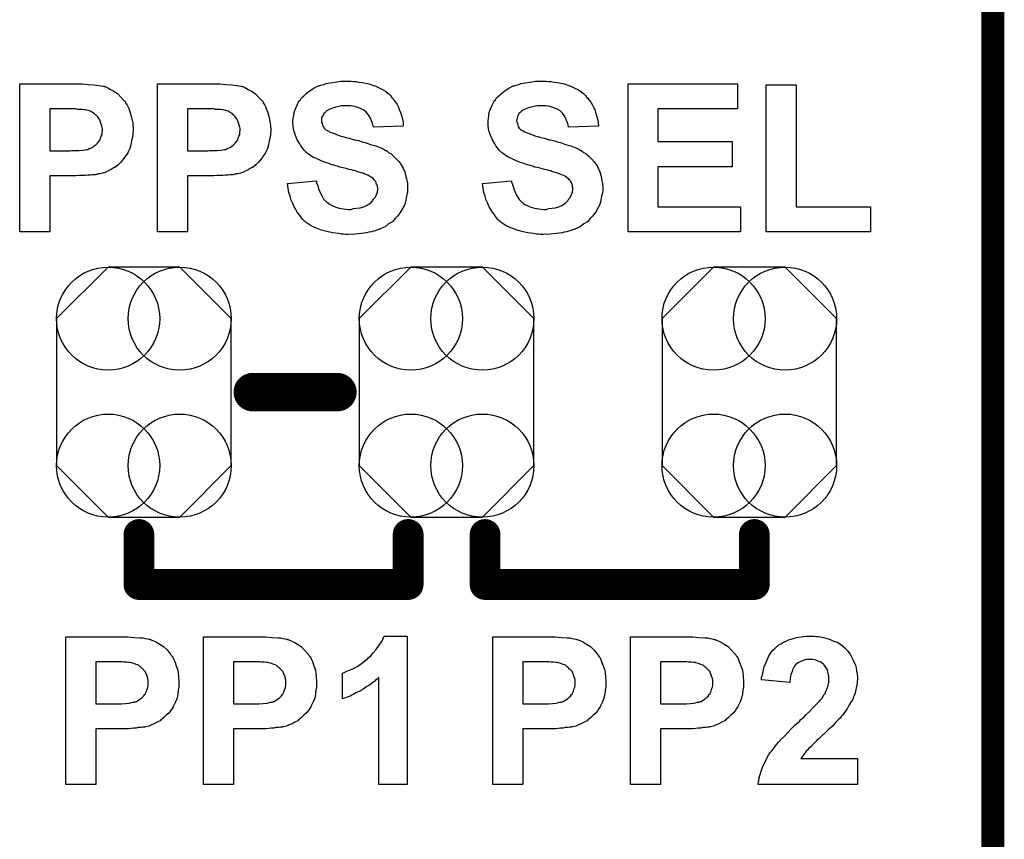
# Model space of a CAD drawing. Extents: x -0.07 to 0.95, y -0.15 to 2.1.
# Tile 11 of 14: x 0.7 to 0.95, y 0.77 to 0.99. Entities that reach past the tile are written whole.
import ezdxf

# ---------------------------------------------------------------- set-up
doc = ezdxf.new("R2010")
doc.units = 0
doc.layers.get('0').update_dxf_attribs({"linetype": 'CONTINUOUS'})
for name, color, linetype in [('gko', 6, 'CONTINUOUS'), ('gto', 2, 'CONTINUOUS'), ('gts', 1, 'CONTINUOUS')]:
    doc.layers.add(name, color=color, linetype=linetype)

# ---------------------------------------------------------------- blocks, each defined once
blk = doc.blocks.new('D74')
at = {"const_width": 0.005}
blk.add_lwpolyline([(-0.0025, 0, 1), (0.0025, 0, 1)], format="xyb", close=True, dxfattribs=at)
blk = doc.blocks.new('D75')
at = {"const_width": 0.004}
blk.add_lwpolyline([(-0.002, 0, 1), (0.002, 0, 1)], format="xyb", close=True, dxfattribs=at)
blk = doc.blocks.new('D106')
blk.add_lwpolyline([(-0.0227, 0.0191), (-0.0227, -0.0191), (-0.0093, -0.0325), (0.0093, -0.0325), (0.0227, -0.0191), (0.0227, 0.0191), (0.0093, 0.0325), (-0.0093, 0.0325)], close=True)
for centre in [(-0.0093, 0.0191), (0.0093, 0.0191), (-0.0093, -0.0191), (0.0093, -0.0191)]:
    blk.add_circle(centre, 0.0134)

msp = doc.modelspace()

# ---------------------------------------------------------------- linework, layer by layer
at = {"layer": 'gko', "color": 6, "const_width": 0.006}
msp.add_lwpolyline([(0.95, -0.05), (0.95, 2.01)], dxfattribs=at)
at = {"layer": 'gto', "color": 2}
for points in [[(0.7832, 0.9708), (0.7838, 0.9707), (0.7845, 0.9707), (0.7852, 0.9706), (0.7861, 0.9705), (0.7878, 0.9701), (0.7887, 0.9698), (0.7896, 0.9695), (0.7905, 0.9691), (0.7913, 0.9687), (0.7921, 0.9682), (0.7928, 0.9676), (0.7929, 0.9676), (0.793, 0.9675), (0.7932, 0.9673), (0.7934, 0.9671), (0.7937, 0.9667), (0.794, 0.9664), (0.7943, 0.9659), (0.7947, 0.9654), (0.7951, 0.9648), (0.7954, 0.9642), (0.7957, 0.9635), (0.796, 0.9627), (0.7963, 0.9619), (0.7965, 0.961), (0.7967, 0.9601), (0.7967, 0.9591), (0.789, 0.9589), (0.789, 0.9589), (0.789, 0.959), (0.7888, 0.9594), (0.7887, 0.9599), (0.7885, 0.9605), (0.7882, 0.9612), (0.7878, 0.9619), (0.7873, 0.9625), (0.7868, 0.9631), (0.7867, 0.9631), (0.7865, 0.9633), (0.7861, 0.9635), (0.7856, 0.9637), (0.7849, 0.964), (0.7841, 0.9642), (0.7831, 0.9644), (0.7819, 0.9644), (0.7814, 0.9644), (0.7807, 0.9644), (0.78, 0.9642), (0.7792, 0.9641), (0.7783, 0.9638), (0.7775, 0.9635), (0.7767, 0.963), (0.7766, 0.9629), (0.7765, 0.9628), (0.7763, 0.9626), (0.7761, 0.9624), (0.7759, 0.962), (0.7756, 0.9616), (0.7755, 0.9611), (0.7755, 0.9606), (0.7755, 0.9605), (0.7755, 0.9604), (0.7755, 0.9601), (0.7756, 0.9598), (0.7757, 0.9594), (0.7759, 0.959), (0.7762, 0.9586), (0.7766, 0.9582), (0.7766, 0.9582), (0.7769, 0.958), (0.7771, 0.9579), (0.7774, 0.9578), (0.7776, 0.9576), (0.778, 0.9575), (0.7785, 0.9573), (0.779, 0.9571), (0.7796, 0.9569), (0.7802, 0.9566), (0.781, 0.9564), (0.7818, 0.9562), (0.7827, 0.956), (0.7837, 0.9557), (0.7837, 0.9557), (0.784, 0.9556), (0.7842, 0.9556), (0.7846, 0.9555), (0.7851, 0.9554), (0.7856, 0.9552), (0.7862, 0.955), (0.7868, 0.9549), (0.7882, 0.9544), (0.7896, 0.954), (0.7909, 0.9535), (0.7915, 0.9532), (0.792, 0.9529), (0.7921, 0.9529), (0.7921, 0.9529), (0.7925, 0.9526), (0.7929, 0.9523), (0.7936, 0.9519), (0.7942, 0.9513), (0.7949, 0.9506), (0.7957, 0.9499), (0.7963, 0.949), (0.7963, 0.9489), (0.7965, 0.9485), (0.7968, 0.948), (0.7971, 0.9473), (0.7973, 0.9464), (0.7976, 0.9454), (0.7978, 0.9442), (0.7978, 0.9429), (0.7978, 0.9428), (0.7978, 0.9427), (0.7978, 0.9425), (0.7978, 0.9423), (0.7978, 0.942), (0.7977, 0.9417), (0.7976, 0.9409), (0.7974, 0.9399), (0.7971, 0.9388), (0.7966, 0.9378), (0.7959, 0.9367), (0.7959, 0.9366), (0.7958, 0.9366), (0.7956, 0.9362), (0.7952, 0.9357), (0.7946, 0.9351), (0.7939, 0.9343), (0.7929, 0.9337), (0.792, 0.933), (0.7907, 0.9324), (0.7907, 0.9324), (0.7906, 0.9323), (0.7904, 0.9323), (0.7901, 0.9322), (0.7898, 0.9321), (0.7894, 0.9319), (0.789, 0.9318), (0.7885, 0.9317), (0.7878, 0.9316), (0.7872, 0.9314), (0.7858, 0.9312), (0.7842, 0.9311), (0.7824, 0.931), (0.7817, 0.931), (0.7812, 0.9311), (0.7806, 0.9311), (0.7799, 0.9312), (0.7791, 0.9313), (0.7783, 0.9314), (0.7765, 0.9318), (0.7755, 0.9321), (0.7746, 0.9324), (0.7737, 0.9328), (0.7728, 0.9332), (0.772, 0.9337), (0.7712, 0.9343), (0.7711, 0.9344), (0.771, 0.9345), (0.7708, 0.9347), (0.7706, 0.9349), (0.7703, 0.9353), (0.7699, 0.9358), (0.7695, 0.9363), (0.7691, 0.9368), (0.7688, 0.9375), (0.7684, 0.9382), (0.768, 0.939), (0.7676, 0.9399), (0.7673, 0.9409), (0.767, 0.9419), (0.7668, 0.943), (0.7666, 0.9442), (0.7741, 0.9449), (0.7741, 0.9449), (0.7742, 0.9448), (0.7742, 0.9445), (0.7742, 0.9443), (0.7745, 0.9437), (0.7747, 0.9428), (0.7751, 0.9419), (0.7756, 0.9409), (0.7761, 0.9401), (0.7769, 0.9393), (0.777, 0.9393), (0.7772, 0.939), (0.7777, 0.9388), (0.7784, 0.9384), (0.7792, 0.9381), (0.7801, 0.9378), (0.7812, 0.9376), (0.7825, 0.9375), (0.7831, 0.9375), (0.7838, 0.9377), (0.7846, 0.9378), (0.7855, 0.9379), (0.7865, 0.9382), (0.7873, 0.9386), (0.7881, 0.9391), (0.7882, 0.9392), (0.7885, 0.9394), (0.7887, 0.9397), (0.7891, 0.9402), (0.7895, 0.9407), (0.7898, 0.9414), (0.79, 0.942), (0.7901, 0.9428), (0.7901, 0.9429), (0.7901, 0.943), (0.79, 0.9433), (0.79, 0.9437), (0.7898, 0.944), (0.7897, 0.9444), (0.7895, 0.9448), (0.7892, 0.9452), (0.7892, 0.9452), (0.7891, 0.9453), (0.7889, 0.9455), (0.7886, 0.9457), (0.7882, 0.946), (0.7877, 0.9463), (0.7872, 0.9465), (0.7865, 0.9468), (0.7864, 0.9468), (0.7862, 0.9469), (0.7858, 0.947), (0.7855, 0.9471), (0.7852, 0.9472), (0.7848, 0.9473), (0.7843, 0.9475), (0.7838, 0.9476), (0.7833, 0.9478), (0.7826, 0.9479), (0.7819, 0.9481), (0.7811, 0.9483), (0.7802, 0.9485), (0.7802, 0.9485), (0.78, 0.9486), (0.7796, 0.9487), (0.7792, 0.9488), (0.7787, 0.949), (0.7781, 0.9491), (0.7775, 0.9494), (0.7768, 0.9496), (0.7754, 0.9501), (0.774, 0.9508), (0.7732, 0.9511), (0.7726, 0.9515), (0.772, 0.9519), (0.7715, 0.9523), (0.7715, 0.9524), (0.7714, 0.9525), (0.7712, 0.9526), (0.771, 0.9529), (0.7707, 0.9532), (0.7704, 0.9536), (0.7701, 0.954), (0.7698, 0.9545), (0.7691, 0.9556), (0.7686, 0.957), (0.7684, 0.9577), (0.7682, 0.9584), (0.7681, 0.9592), (0.768, 0.9601), (0.768, 0.9601), (0.768, 0.9602), (0.768, 0.9604), (0.768, 0.9606), (0.7681, 0.9611), (0.7683, 0.9619), (0.7684, 0.9627), (0.7687, 0.9636), (0.7691, 0.9646), (0.7696, 0.9656), (0.7696, 0.9656), (0.7697, 0.9657), (0.77, 0.966), (0.7703, 0.9665), (0.7709, 0.967), (0.7715, 0.9676), (0.7724, 0.9683), (0.7733, 0.9689), (0.7744, 0.9695), (0.7745, 0.9695), (0.7746, 0.9695), (0.7747, 0.9696), (0.775, 0.9697), (0.7753, 0.9698), (0.7756, 0.9699), (0.7761, 0.97), (0.7766, 0.9702), (0.7777, 0.9704), (0.779, 0.9706), (0.7804, 0.9708), (0.782, 0.9708), (0.7827, 0.9708), (0.7832, 0.9708)], [(0.8339, 0.9708), (0.8345, 0.9707), (0.8352, 0.9707), (0.836, 0.9706), (0.8368, 0.9705), (0.8386, 0.9701), (0.8395, 0.9698), (0.8403, 0.9695), (0.8412, 0.9691), (0.8421, 0.9687), (0.8428, 0.9682), (0.8436, 0.9676), (0.8436, 0.9676), (0.8437, 0.9675), (0.8439, 0.9673), (0.8441, 0.9671), (0.8444, 0.9667), (0.8447, 0.9664), (0.8451, 0.9659), (0.8455, 0.9654), (0.8458, 0.9648), (0.8461, 0.9642), (0.8465, 0.9635), (0.8467, 0.9627), (0.847, 0.9619), (0.8472, 0.961), (0.8474, 0.9601), (0.8475, 0.9591), (0.8397, 0.9589), (0.8397, 0.9589), (0.8397, 0.959), (0.8396, 0.9594), (0.8395, 0.9599), (0.8392, 0.9605), (0.839, 0.9612), (0.8386, 0.9619), (0.8381, 0.9625), (0.8375, 0.9631), (0.8375, 0.9631), (0.8372, 0.9633), (0.8369, 0.9635), (0.8363, 0.9637), (0.8356, 0.964), (0.8348, 0.9642), (0.8338, 0.9644), (0.8326, 0.9644), (0.8321, 0.9644), (0.8315, 0.9644), (0.8307, 0.9642), (0.8299, 0.9641), (0.829, 0.9638), (0.8282, 0.9635), (0.8274, 0.963), (0.8274, 0.9629), (0.8272, 0.9628), (0.827, 0.9626), (0.8268, 0.9624), (0.8266, 0.962), (0.8264, 0.9616), (0.8263, 0.9611), (0.8262, 0.9606), (0.8262, 0.9605), (0.8262, 0.9604), (0.8263, 0.9601), (0.8264, 0.9598), (0.8265, 0.9594), (0.8266, 0.959), (0.8269, 0.9586), (0.8273, 0.9582), (0.8274, 0.9582), (0.8276, 0.958), (0.8278, 0.9579), (0.8281, 0.9578), (0.8284, 0.9576), (0.8287, 0.9575), (0.8292, 0.9573), (0.8297, 0.9571), (0.8303, 0.9569), (0.8309, 0.9566), (0.8317, 0.9564), (0.8325, 0.9562), (0.8334, 0.956), (0.8344, 0.9557), (0.8345, 0.9557), (0.8347, 0.9556), (0.835, 0.9556), (0.8354, 0.9555), (0.8358, 0.9554), (0.8364, 0.9552), (0.837, 0.955), (0.8376, 0.9549), (0.8389, 0.9544), (0.8403, 0.954), (0.8416, 0.9535), (0.8422, 0.9532), (0.8427, 0.9529), (0.8428, 0.9529), (0.8428, 0.9529), (0.8432, 0.9526), (0.8437, 0.9523), (0.8443, 0.9519), (0.845, 0.9513), (0.8457, 0.9506), (0.8464, 0.9499), (0.847, 0.949), (0.8471, 0.9489), (0.8472, 0.9485), (0.8475, 0.948), (0.8478, 0.9473), (0.8481, 0.9464), (0.8483, 0.9454), (0.8485, 0.9442), (0.8486, 0.9429), (0.8486, 0.9428), (0.8486, 0.9427), (0.8486, 0.9425), (0.8486, 0.9423), (0.8485, 0.942), (0.8485, 0.9417), (0.8483, 0.9409), (0.8481, 0.9399), (0.8478, 0.9388), (0.8473, 0.9378), (0.8467, 0.9367), (0.8467, 0.9366), (0.8466, 0.9366), (0.8463, 0.9362), (0.8459, 0.9357), (0.8453, 0.9351), (0.8446, 0.9343), (0.8437, 0.9337), (0.8427, 0.933), (0.8415, 0.9324), (0.8414, 0.9324), (0.8413, 0.9323), (0.8411, 0.9323), (0.8408, 0.9322), (0.8405, 0.9321), (0.8401, 0.9319), (0.8397, 0.9318), (0.8392, 0.9317), (0.8386, 0.9316), (0.838, 0.9314), (0.8365, 0.9312), (0.8349, 0.9311), (0.8331, 0.931), (0.8324, 0.931), (0.8319, 0.9311), (0.8313, 0.9311), (0.8306, 0.9312), (0.8299, 0.9313), (0.829, 0.9314), (0.8272, 0.9318), (0.8263, 0.9321), (0.8254, 0.9324), (0.8244, 0.9328), (0.8235, 0.9332), (0.8227, 0.9337), (0.8219, 0.9343), (0.8219, 0.9344), (0.8218, 0.9345), (0.8215, 0.9347), (0.8213, 0.9349), (0.821, 0.9353), (0.8206, 0.9358), (0.8203, 0.9363), (0.8199, 0.9368), (0.8195, 0.9375), (0.8191, 0.9382), (0.8187, 0.939), (0.8183, 0.9399), (0.818, 0.9409), (0.8177, 0.9419), (0.8175, 0.943), (0.8173, 0.9442), (0.8249, 0.9449), (0.8249, 0.9449), (0.8249, 0.9448), (0.8249, 0.9445), (0.825, 0.9443), (0.8252, 0.9437), (0.8255, 0.9428), (0.8258, 0.9419), (0.8263, 0.9409), (0.8269, 0.9401), (0.8276, 0.9393), (0.8277, 0.9393), (0.828, 0.939), (0.8284, 0.9388), (0.8291, 0.9384), (0.8299, 0.9381), (0.8309, 0.9378), (0.832, 0.9376), (0.8332, 0.9375), (0.8339, 0.9375), (0.8345, 0.9377), (0.8354, 0.9378), (0.8362, 0.9379), (0.8372, 0.9382), (0.8381, 0.9386), (0.8388, 0.9391), (0.839, 0.9392), (0.8392, 0.9394), (0.8395, 0.9397), (0.8398, 0.9402), (0.8402, 0.9407), (0.8405, 0.9414), (0.8407, 0.942), (0.8408, 0.9428), (0.8408, 0.9429), (0.8408, 0.943), (0.8407, 0.9433), (0.8407, 0.9437), (0.8406, 0.944), (0.8405, 0.9444), (0.8402, 0.9448), (0.84, 0.9452), (0.8399, 0.9452), (0.8398, 0.9453), (0.8396, 0.9455), (0.8393, 0.9457), (0.839, 0.946), (0.8385, 0.9463), (0.8379, 0.9465), (0.8372, 0.9468), (0.8371, 0.9468), (0.8369, 0.9469), (0.8365, 0.947), (0.8362, 0.9471), (0.8359, 0.9472), (0.8355, 0.9473), (0.8351, 0.9475), (0.8346, 0.9476), (0.834, 0.9478), (0.8334, 0.9479), (0.8326, 0.9481), (0.8319, 0.9483), (0.831, 0.9485), (0.8309, 0.9485), (0.8307, 0.9486), (0.8304, 0.9487), (0.83, 0.9488), (0.8295, 0.949), (0.8289, 0.9491), (0.8282, 0.9494), (0.8275, 0.9496), (0.8261, 0.9501), (0.8247, 0.9508), (0.824, 0.9511), (0.8234, 0.9515), (0.8228, 0.9519), (0.8223, 0.9523), (0.8222, 0.9524), (0.8221, 0.9525), (0.8219, 0.9526), (0.8217, 0.9529), (0.8214, 0.9532), (0.8211, 0.9536), (0.8208, 0.954), (0.8205, 0.9545), (0.8199, 0.9556), (0.8193, 0.957), (0.8191, 0.9577), (0.8189, 0.9584), (0.8188, 0.9592), (0.8188, 0.9601), (0.8188, 0.9601), (0.8188, 0.9602), (0.8188, 0.9604), (0.8188, 0.9606), (0.8189, 0.9611), (0.819, 0.9619), (0.8191, 0.9627), (0.8194, 0.9636), (0.8198, 0.9646), (0.8204, 0.9656), (0.8204, 0.9656), (0.8204, 0.9657), (0.8207, 0.966), (0.821, 0.9665), (0.8216, 0.967), (0.8223, 0.9676), (0.8231, 0.9683), (0.824, 0.9689), (0.8251, 0.9695), (0.8252, 0.9695), (0.8253, 0.9695), (0.8255, 0.9696), (0.8257, 0.9697), (0.826, 0.9698), (0.8264, 0.9699), (0.8268, 0.97), (0.8273, 0.9702), (0.8284, 0.9704), (0.8297, 0.9706), (0.8311, 0.9708), (0.8327, 0.9708), (0.8334, 0.9708), (0.8339, 0.9708)], [(0.7118, 0.9701), (0.7133, 0.9701), (0.7148, 0.97), (0.7164, 0.9699), (0.717, 0.9698), (0.7177, 0.9697), (0.7182, 0.9696), (0.7187, 0.9695), (0.7187, 0.9695), (0.7189, 0.9695), (0.719, 0.9694), (0.7192, 0.9694), (0.7199, 0.9691), (0.7206, 0.9687), (0.7215, 0.9682), (0.7224, 0.9676), (0.7233, 0.9667), (0.7242, 0.9657), (0.7242, 0.9657), (0.7243, 0.9656), (0.7244, 0.9655), (0.7245, 0.9652), (0.7247, 0.9649), (0.7249, 0.9646), (0.7251, 0.9642), (0.7254, 0.9637), (0.7257, 0.9626), (0.7261, 0.9614), (0.7264, 0.9599), (0.7265, 0.9583), (0.7265, 0.9582), (0.7265, 0.9581), (0.7265, 0.958), (0.7265, 0.9577), (0.7264, 0.9574), (0.7264, 0.957), (0.7263, 0.9563), (0.7261, 0.9553), (0.7259, 0.9543), (0.7256, 0.9533), (0.7251, 0.9523), (0.7251, 0.9522), (0.7249, 0.9519), (0.7246, 0.9515), (0.7242, 0.9509), (0.7238, 0.9504), (0.7232, 0.9497), (0.7226, 0.9491), (0.7219, 0.9485), (0.7217, 0.9485), (0.7215, 0.9483), (0.7211, 0.9481), (0.7206, 0.9478), (0.72, 0.9475), (0.7194, 0.9472), (0.7186, 0.9469), (0.7179, 0.9467), (0.7177, 0.9467), (0.7176, 0.9467), (0.7174, 0.9467), (0.7171, 0.9466), (0.7167, 0.9465), (0.7163, 0.9465), (0.7158, 0.9465), (0.7153, 0.9464), (0.7147, 0.9464), (0.714, 0.9463), (0.7133, 0.9463), (0.7125, 0.9463), (0.7117, 0.9462), (0.7048, 0.9462), (0.7048, 0.9317), (0.697, 0.9317), (0.697, 0.9701), (0.7112, 0.9701), (0.7118, 0.9701)], [(0.7476, 0.9701), (0.7491, 0.9701), (0.7506, 0.97), (0.7522, 0.9699), (0.7528, 0.9698), (0.7535, 0.9697), (0.754, 0.9696), (0.7545, 0.9695), (0.7545, 0.9695), (0.7547, 0.9695), (0.7548, 0.9694), (0.755, 0.9694), (0.7557, 0.9691), (0.7564, 0.9687), (0.7573, 0.9682), (0.7582, 0.9676), (0.7591, 0.9667), (0.76, 0.9657), (0.76, 0.9657), (0.7601, 0.9656), (0.7602, 0.9655), (0.7603, 0.9652), (0.7605, 0.9649), (0.7607, 0.9646), (0.7609, 0.9642), (0.7611, 0.9637), (0.7615, 0.9626), (0.7619, 0.9614), (0.7621, 0.9599), (0.7623, 0.9583), (0.7623, 0.9582), (0.7623, 0.9581), (0.7623, 0.958), (0.7623, 0.9577), (0.7622, 0.9574), (0.7622, 0.957), (0.7621, 0.9563), (0.7619, 0.9553), (0.7617, 0.9543), (0.7614, 0.9533), (0.7609, 0.9523), (0.7609, 0.9522), (0.7607, 0.9519), (0.7604, 0.9515), (0.76, 0.9509), (0.7596, 0.9504), (0.759, 0.9497), (0.7584, 0.9491), (0.7577, 0.9485), (0.7575, 0.9485), (0.7573, 0.9483), (0.7569, 0.9481), (0.7564, 0.9478), (0.7558, 0.9475), (0.7552, 0.9472), (0.7544, 0.9469), (0.7537, 0.9467), (0.7535, 0.9467), (0.7534, 0.9467), (0.7532, 0.9467), (0.7529, 0.9466), (0.7525, 0.9465), (0.7521, 0.9465), (0.7516, 0.9465), (0.7511, 0.9464), (0.7505, 0.9464), (0.7498, 0.9463), (0.7491, 0.9463), (0.7483, 0.9463), (0.7475, 0.9462), (0.7406, 0.9462), (0.7406, 0.9317), (0.7328, 0.9317), (0.7328, 0.9701), (0.747, 0.9701), (0.7476, 0.9701)], [(0.8836, 0.9636), (0.8629, 0.9636), (0.8629, 0.9551), (0.8822, 0.9551), (0.8822, 0.9486), (0.8629, 0.9486), (0.8629, 0.9382), (0.8844, 0.9382), (0.8844, 0.9317), (0.8552, 0.9317), (0.8552, 0.9701), (0.8836, 0.9701), (0.8836, 0.9636)], [(0.8989, 0.9382), (0.9182, 0.9382), (0.9182, 0.9317), (0.8911, 0.9317), (0.8911, 0.9699), (0.8989, 0.9699), (0.8989, 0.9382)], [(0.7106, 0.9636), (0.7048, 0.9636), (0.7048, 0.9527), (0.7101, 0.9527), (0.7105, 0.9528), (0.7115, 0.9528), (0.7125, 0.9528), (0.7135, 0.9529), (0.7144, 0.9531), (0.7148, 0.9531), (0.7151, 0.9533), (0.7152, 0.9533), (0.7154, 0.9534), (0.7157, 0.9535), (0.716, 0.9537), (0.7164, 0.954), (0.7168, 0.9543), (0.7172, 0.9547), (0.7176, 0.9551), (0.7176, 0.9552), (0.7177, 0.9554), (0.7179, 0.9556), (0.718, 0.956), (0.7182, 0.9565), (0.7184, 0.957), (0.7184, 0.9575), (0.7185, 0.9581), (0.7185, 0.9582), (0.7185, 0.9585), (0.7184, 0.9589), (0.7183, 0.9594), (0.7181, 0.9599), (0.7179, 0.9605), (0.7176, 0.9611), (0.7172, 0.9616), (0.7171, 0.9617), (0.717, 0.9619), (0.7167, 0.9621), (0.7164, 0.9624), (0.7159, 0.9627), (0.7154, 0.963), (0.7148, 0.9632), (0.7141, 0.9634), (0.714, 0.9634), (0.7138, 0.9634), (0.7134, 0.9635), (0.7129, 0.9635), (0.7121, 0.9635), (0.7116, 0.9636), (0.7111, 0.9636), (0.7106, 0.9636)], [(0.7464, 0.9636), (0.7406, 0.9636), (0.7406, 0.9527), (0.7459, 0.9527), (0.7463, 0.9528), (0.7473, 0.9528), (0.7483, 0.9528), (0.7493, 0.9529), (0.7502, 0.9531), (0.7506, 0.9531), (0.7509, 0.9533), (0.751, 0.9533), (0.7512, 0.9534), (0.7515, 0.9535), (0.7518, 0.9537), (0.7522, 0.954), (0.7526, 0.9543), (0.753, 0.9547), (0.7534, 0.9551), (0.7534, 0.9552), (0.7535, 0.9554), (0.7537, 0.9556), (0.7538, 0.956), (0.754, 0.9565), (0.7542, 0.957), (0.7542, 0.9575), (0.7543, 0.9581), (0.7543, 0.9582), (0.7543, 0.9585), (0.7542, 0.9589), (0.7541, 0.9594), (0.7539, 0.9599), (0.7537, 0.9605), (0.7534, 0.9611), (0.753, 0.9616), (0.7529, 0.9617), (0.7528, 0.9619), (0.7525, 0.9621), (0.7522, 0.9624), (0.7517, 0.9627), (0.7512, 0.963), (0.7505, 0.9632), (0.7499, 0.9634), (0.7498, 0.9634), (0.7496, 0.9634), (0.7492, 0.9635), (0.7487, 0.9635), (0.7479, 0.9635), (0.7474, 0.9636), (0.7469, 0.9636), (0.7464, 0.9636)], [(0.7238, 0.8264), (0.7252, 0.8264), (0.7268, 0.8262), (0.7283, 0.8261), (0.729, 0.8261), (0.7296, 0.826), (0.7302, 0.8259), (0.7306, 0.8258), (0.7307, 0.8258), (0.7308, 0.8257), (0.731, 0.8257), (0.7312, 0.8256), (0.7318, 0.8254), (0.7326, 0.825), (0.7334, 0.8245), (0.7344, 0.8239), (0.7353, 0.823), (0.7361, 0.822), (0.7361, 0.822), (0.7362, 0.8219), (0.7364, 0.8217), (0.7365, 0.8215), (0.7367, 0.8212), (0.7369, 0.8209), (0.7371, 0.8205), (0.7373, 0.82), (0.7377, 0.8189), (0.7381, 0.8177), (0.7383, 0.8162), (0.7384, 0.8146), (0.7384, 0.8145), (0.7384, 0.8144), (0.7384, 0.8143), (0.7384, 0.814), (0.7384, 0.8137), (0.7384, 0.8133), (0.7382, 0.8125), (0.7381, 0.8116), (0.7379, 0.8105), (0.7375, 0.8095), (0.7371, 0.8086), (0.737, 0.8085), (0.7369, 0.8082), (0.7366, 0.8078), (0.7362, 0.8072), (0.7358, 0.8066), (0.7351, 0.806), (0.7345, 0.8054), (0.7338, 0.8048), (0.7337, 0.8048), (0.7335, 0.8046), (0.7331, 0.8044), (0.7326, 0.8041), (0.732, 0.8038), (0.7313, 0.8035), (0.7306, 0.8032), (0.7298, 0.803), (0.7297, 0.803), (0.7295, 0.8029), (0.7293, 0.8029), (0.729, 0.8029), (0.7286, 0.8028), (0.7283, 0.8028), (0.7278, 0.8028), (0.7273, 0.8027), (0.7266, 0.8027), (0.726, 0.8026), (0.7253, 0.8025), (0.7245, 0.8025), (0.7237, 0.8025), (0.7168, 0.8025), (0.7168, 0.788), (0.709, 0.788), (0.709, 0.8264), (0.7232, 0.8264), (0.7238, 0.8264)], [(0.7596, 0.8264), (0.761, 0.8264), (0.7626, 0.8262), (0.7641, 0.8261), (0.7648, 0.8261), (0.7654, 0.826), (0.766, 0.8259), (0.7664, 0.8258), (0.7665, 0.8258), (0.7666, 0.8257), (0.7668, 0.8257), (0.767, 0.8256), (0.7676, 0.8254), (0.7684, 0.825), (0.7692, 0.8245), (0.7702, 0.8239), (0.771, 0.823), (0.7719, 0.822), (0.7719, 0.822), (0.772, 0.8219), (0.7722, 0.8217), (0.7723, 0.8215), (0.7725, 0.8212), (0.7727, 0.8209), (0.7729, 0.8205), (0.7731, 0.82), (0.7735, 0.8189), (0.7739, 0.8177), (0.7741, 0.8162), (0.7742, 0.8146), (0.7742, 0.8145), (0.7742, 0.8144), (0.7742, 0.8143), (0.7742, 0.814), (0.7742, 0.8137), (0.7742, 0.8133), (0.774, 0.8125), (0.7739, 0.8116), (0.7737, 0.8105), (0.7733, 0.8095), (0.7729, 0.8086), (0.7728, 0.8085), (0.7727, 0.8082), (0.7724, 0.8078), (0.772, 0.8072), (0.7715, 0.8066), (0.7709, 0.806), (0.7703, 0.8054), (0.7696, 0.8048), (0.7695, 0.8048), (0.7693, 0.8046), (0.7689, 0.8044), (0.7684, 0.8041), (0.7678, 0.8038), (0.7671, 0.8035), (0.7664, 0.8032), (0.7656, 0.803), (0.7655, 0.803), (0.7653, 0.8029), (0.7651, 0.8029), (0.7648, 0.8029), (0.7644, 0.8028), (0.7641, 0.8028), (0.7636, 0.8028), (0.7631, 0.8027), (0.7624, 0.8027), (0.7618, 0.8026), (0.7611, 0.8025), (0.7603, 0.8025), (0.7594, 0.8025), (0.7526, 0.8025), (0.7526, 0.788), (0.7448, 0.788), (0.7448, 0.8264), (0.7589, 0.8264), (0.7596, 0.8264)], [(0.7977, 0.788), (0.7904, 0.788), (0.7904, 0.8158), (0.7903, 0.8158), (0.7902, 0.8156), (0.79, 0.8155), (0.7896, 0.8152), (0.7893, 0.8149), (0.7888, 0.8145), (0.7883, 0.8141), (0.7876, 0.8137), (0.787, 0.8133), (0.7863, 0.8128), (0.7855, 0.8123), (0.7846, 0.8119), (0.7829, 0.811), (0.7809, 0.8103), (0.7809, 0.8169), (0.7809, 0.8169), (0.781, 0.817), (0.7811, 0.817), (0.7814, 0.8171), (0.7819, 0.8174), (0.7827, 0.8177), (0.7836, 0.8181), (0.7847, 0.8187), (0.7859, 0.8195), (0.7871, 0.8204), (0.7871, 0.8205), (0.7873, 0.8205), (0.7874, 0.8207), (0.7876, 0.8209), (0.7883, 0.8215), (0.7889, 0.8222), (0.7897, 0.8231), (0.7905, 0.8242), (0.7912, 0.8254), (0.7918, 0.8266), (0.7977, 0.8266), (0.7977, 0.788)], [(0.8348, 0.8264), (0.8362, 0.8264), (0.8378, 0.8262), (0.8393, 0.8261), (0.84, 0.8261), (0.8406, 0.826), (0.8412, 0.8259), (0.8416, 0.8258), (0.8417, 0.8258), (0.8418, 0.8257), (0.842, 0.8257), (0.8422, 0.8256), (0.8428, 0.8254), (0.8436, 0.825), (0.8444, 0.8245), (0.8454, 0.8239), (0.8463, 0.823), (0.8471, 0.822), (0.8471, 0.822), (0.8472, 0.8219), (0.8474, 0.8217), (0.8475, 0.8215), (0.8477, 0.8212), (0.8479, 0.8209), (0.8481, 0.8205), (0.8483, 0.82), (0.8487, 0.8189), (0.8491, 0.8177), (0.8493, 0.8162), (0.8494, 0.8146), (0.8494, 0.8145), (0.8494, 0.8144), (0.8494, 0.8143), (0.8494, 0.814), (0.8494, 0.8137), (0.8494, 0.8133), (0.8492, 0.8125), (0.8491, 0.8116), (0.8489, 0.8105), (0.8485, 0.8095), (0.8481, 0.8086), (0.848, 0.8085), (0.8479, 0.8082), (0.8476, 0.8078), (0.8472, 0.8072), (0.8468, 0.8066), (0.8461, 0.806), (0.8455, 0.8054), (0.8448, 0.8048), (0.8447, 0.8048), (0.8445, 0.8046), (0.8441, 0.8044), (0.8436, 0.8041), (0.843, 0.8038), (0.8423, 0.8035), (0.8416, 0.8032), (0.8408, 0.803), (0.8407, 0.803), (0.8405, 0.8029), (0.8403, 0.8029), (0.84, 0.8029), (0.8396, 0.8028), (0.8393, 0.8028), (0.8388, 0.8028), (0.8383, 0.8027), (0.8376, 0.8027), (0.837, 0.8026), (0.8363, 0.8025), (0.8355, 0.8025), (0.8347, 0.8025), (0.8278, 0.8025), (0.8278, 0.788), (0.82, 0.788), (0.82, 0.8264), (0.8342, 0.8264), (0.8348, 0.8264)], [(0.8706, 0.8264), (0.872, 0.8264), (0.8736, 0.8262), (0.8751, 0.8261), (0.8758, 0.8261), (0.8764, 0.826), (0.877, 0.8259), (0.8774, 0.8258), (0.8775, 0.8258), (0.8776, 0.8257), (0.8778, 0.8257), (0.878, 0.8256), (0.8786, 0.8254), (0.8794, 0.825), (0.8802, 0.8245), (0.8812, 0.8239), (0.882, 0.823), (0.8829, 0.822), (0.8829, 0.822), (0.883, 0.8219), (0.8832, 0.8217), (0.8833, 0.8215), (0.8835, 0.8212), (0.8837, 0.8209), (0.8839, 0.8205), (0.8841, 0.82), (0.8845, 0.8189), (0.8849, 0.8177), (0.8851, 0.8162), (0.8852, 0.8146), (0.8852, 0.8145), (0.8852, 0.8144), (0.8852, 0.8143), (0.8852, 0.814), (0.8852, 0.8137), (0.8852, 0.8133), (0.885, 0.8125), (0.8849, 0.8116), (0.8847, 0.8105), (0.8843, 0.8095), (0.8839, 0.8086), (0.8838, 0.8085), (0.8837, 0.8082), (0.8834, 0.8078), (0.883, 0.8072), (0.8825, 0.8066), (0.8819, 0.806), (0.8813, 0.8054), (0.8806, 0.8048), (0.8805, 0.8048), (0.8803, 0.8046), (0.8799, 0.8044), (0.8794, 0.8041), (0.8788, 0.8038), (0.8781, 0.8035), (0.8774, 0.8032), (0.8766, 0.803), (0.8765, 0.803), (0.8763, 0.8029), (0.8761, 0.8029), (0.8758, 0.8029), (0.8754, 0.8028), (0.8751, 0.8028), (0.8746, 0.8028), (0.8741, 0.8027), (0.8734, 0.8027), (0.8728, 0.8026), (0.8721, 0.8025), (0.8713, 0.8025), (0.8704, 0.8025), (0.8636, 0.8025), (0.8636, 0.788), (0.8558, 0.788), (0.8558, 0.8264), (0.8699, 0.8264), (0.8706, 0.8264)], [(0.9035, 0.8266), (0.904, 0.8265), (0.9046, 0.8265), (0.9052, 0.8264), (0.9059, 0.8262), (0.9073, 0.8259), (0.9087, 0.8253), (0.9095, 0.825), (0.9102, 0.8246), (0.9109, 0.8241), (0.9115, 0.8235), (0.9116, 0.8235), (0.9117, 0.8234), (0.9118, 0.8232), (0.912, 0.823), (0.9123, 0.8227), (0.9126, 0.8223), (0.9129, 0.8219), (0.9132, 0.8214), (0.9137, 0.8203), (0.9143, 0.819), (0.9145, 0.8183), (0.9146, 0.8175), (0.9147, 0.8167), (0.9148, 0.8159), (0.9148, 0.8158), (0.9148, 0.8154), (0.9147, 0.8149), (0.9147, 0.8143), (0.9146, 0.8135), (0.9144, 0.8127), (0.9142, 0.8118), (0.9139, 0.8109), (0.9138, 0.8108), (0.9137, 0.8105), (0.9135, 0.81), (0.9131, 0.8094), (0.9127, 0.8087), (0.9122, 0.8079), (0.9116, 0.807), (0.9109, 0.806), (0.9109, 0.806), (0.9106, 0.8057), (0.9103, 0.8053), (0.9098, 0.8048), (0.9091, 0.8041), (0.9083, 0.8032), (0.9073, 0.8023), (0.9061, 0.8011), (0.906, 0.801), (0.9059, 0.801), (0.9057, 0.8008), (0.9055, 0.8006), (0.9049, 0.8), (0.9042, 0.7994), (0.9035, 0.7987), (0.9028, 0.7979), (0.9021, 0.7973), (0.9019, 0.797), (0.9016, 0.7968), (0.9016, 0.7968), (0.9015, 0.7967), (0.9013, 0.7964), (0.9011, 0.7962), (0.9006, 0.7955), (0.9001, 0.7948), (0.9148, 0.7948), (0.9148, 0.788), (0.889, 0.788), (0.889, 0.7881), (0.889, 0.7882), (0.889, 0.7884), (0.8891, 0.7887), (0.8892, 0.789), (0.8892, 0.7894), (0.8894, 0.7904), (0.8898, 0.7915), (0.8902, 0.7927), (0.8908, 0.794), (0.8915, 0.7953), (0.8915, 0.7954), (0.8916, 0.7955), (0.8917, 0.7957), (0.8919, 0.7959), (0.8921, 0.7963), (0.8925, 0.7967), (0.8929, 0.7972), (0.8933, 0.7978), (0.8938, 0.7984), (0.8944, 0.7991), (0.8951, 0.7999), (0.8959, 0.8007), (0.8967, 0.8015), (0.8976, 0.8025), (0.8986, 0.8035), (0.8998, 0.8045), (0.8998, 0.8046), (0.9, 0.8048), (0.9002, 0.805), (0.9005, 0.8053), (0.901, 0.8056), (0.9014, 0.8061), (0.9024, 0.8071), (0.9034, 0.8081), (0.9044, 0.8092), (0.9049, 0.8096), (0.9053, 0.8101), (0.9056, 0.8105), (0.9059, 0.8109), (0.9059, 0.811), (0.9061, 0.8113), (0.9064, 0.8117), (0.9066, 0.8123), (0.9069, 0.813), (0.9072, 0.8138), (0.9074, 0.8145), (0.9074, 0.8154), (0.9074, 0.8154), (0.9074, 0.8155), (0.9074, 0.8158), (0.9074, 0.8163), (0.9072, 0.8168), (0.9071, 0.8174), (0.9069, 0.818), (0.9065, 0.8186), (0.9061, 0.8192), (0.906, 0.8192), (0.9059, 0.8194), (0.9055, 0.8196), (0.9051, 0.8199), (0.9046, 0.8201), (0.904, 0.8203), (0.9032, 0.8205), (0.9024, 0.8205), (0.902, 0.8205), (0.9016, 0.8205), (0.9011, 0.8204), (0.9005, 0.8202), (0.8999, 0.8199), (0.8993, 0.8196), (0.8987, 0.8191), (0.8986, 0.8191), (0.8985, 0.8189), (0.8983, 0.8185), (0.898, 0.818), (0.8978, 0.8174), (0.8975, 0.8166), (0.8973, 0.8156), (0.8972, 0.8145), (0.8899, 0.8152), (0.8899, 0.8153), (0.8899, 0.8155), (0.8899, 0.8158), (0.89, 0.8163), (0.8901, 0.8167), (0.8903, 0.8173), (0.8904, 0.8179), (0.8906, 0.8186), (0.8912, 0.82), (0.8918, 0.8215), (0.8923, 0.8222), (0.8928, 0.8229), (0.8933, 0.8234), (0.8939, 0.824), (0.894, 0.824), (0.8941, 0.8241), (0.8943, 0.8242), (0.8945, 0.8244), (0.8949, 0.8246), (0.8953, 0.8248), (0.8958, 0.8251), (0.8963, 0.8253), (0.8969, 0.8256), (0.8976, 0.8258), (0.899, 0.8262), (0.9008, 0.8265), (0.9016, 0.8266), (0.9026, 0.8266), (0.9031, 0.8266), (0.9035, 0.8266)], [(0.7225, 0.8199), (0.7168, 0.8199), (0.7168, 0.809), (0.7221, 0.809), (0.7225, 0.809), (0.7235, 0.809), (0.7245, 0.8091), (0.7255, 0.8092), (0.7264, 0.8094), (0.7268, 0.8094), (0.7271, 0.8095), (0.7271, 0.8096), (0.7274, 0.8096), (0.7276, 0.8098), (0.728, 0.81), (0.7284, 0.8103), (0.7288, 0.8106), (0.7292, 0.811), (0.7295, 0.8114), (0.7296, 0.8115), (0.7297, 0.8116), (0.7298, 0.8119), (0.73, 0.8123), (0.7301, 0.8128), (0.7303, 0.8133), (0.7304, 0.8138), (0.7304, 0.8144), (0.7304, 0.8145), (0.7304, 0.8148), (0.7304, 0.8151), (0.7303, 0.8156), (0.7301, 0.8162), (0.7299, 0.8168), (0.7296, 0.8174), (0.7291, 0.8179), (0.7291, 0.818), (0.7289, 0.8181), (0.7286, 0.8184), (0.7283, 0.8186), (0.7279, 0.819), (0.7273, 0.8192), (0.7267, 0.8195), (0.726, 0.8196), (0.726, 0.8196), (0.7258, 0.8197), (0.7254, 0.8197), (0.7248, 0.8198), (0.7241, 0.8198), (0.7236, 0.8199), (0.7231, 0.8199), (0.7225, 0.8199)], [(0.7583, 0.8199), (0.7526, 0.8199), (0.7526, 0.809), (0.7579, 0.809), (0.7583, 0.809), (0.7593, 0.809), (0.7603, 0.8091), (0.7613, 0.8092), (0.7622, 0.8094), (0.7626, 0.8094), (0.7629, 0.8095), (0.7629, 0.8096), (0.7632, 0.8096), (0.7634, 0.8098), (0.7638, 0.81), (0.7642, 0.8103), (0.7646, 0.8106), (0.765, 0.811), (0.7653, 0.8114), (0.7654, 0.8115), (0.7655, 0.8116), (0.7656, 0.8119), (0.7658, 0.8123), (0.7659, 0.8128), (0.7661, 0.8133), (0.7662, 0.8138), (0.7662, 0.8144), (0.7662, 0.8145), (0.7662, 0.8148), (0.7662, 0.8151), (0.7661, 0.8156), (0.7659, 0.8162), (0.7657, 0.8168), (0.7654, 0.8174), (0.7649, 0.8179), (0.7649, 0.818), (0.7647, 0.8181), (0.7644, 0.8184), (0.7641, 0.8186), (0.7637, 0.819), (0.7631, 0.8192), (0.7625, 0.8195), (0.7618, 0.8196), (0.7618, 0.8196), (0.7616, 0.8197), (0.7612, 0.8197), (0.7606, 0.8198), (0.7599, 0.8198), (0.7594, 0.8199), (0.7589, 0.8199), (0.7583, 0.8199)], [(0.8335, 0.8199), (0.8278, 0.8199), (0.8278, 0.809), (0.8331, 0.809), (0.8335, 0.809), (0.8345, 0.809), (0.8355, 0.8091), (0.8365, 0.8092), (0.8374, 0.8094), (0.8378, 0.8094), (0.8381, 0.8095), (0.8381, 0.8096), (0.8384, 0.8096), (0.8386, 0.8098), (0.839, 0.81), (0.8394, 0.8103), (0.8398, 0.8106), (0.8402, 0.811), (0.8405, 0.8114), (0.8406, 0.8115), (0.8407, 0.8116), (0.8408, 0.8119), (0.841, 0.8123), (0.8411, 0.8128), (0.8413, 0.8133), (0.8414, 0.8138), (0.8414, 0.8144), (0.8414, 0.8145), (0.8414, 0.8148), (0.8414, 0.8151), (0.8413, 0.8156), (0.8411, 0.8162), (0.8409, 0.8168), (0.8406, 0.8174), (0.8401, 0.8179), (0.8401, 0.818), (0.8399, 0.8181), (0.8396, 0.8184), (0.8393, 0.8186), (0.8389, 0.819), (0.8383, 0.8192), (0.8377, 0.8195), (0.837, 0.8196), (0.837, 0.8196), (0.8368, 0.8197), (0.8364, 0.8197), (0.8358, 0.8198), (0.8351, 0.8198), (0.8346, 0.8199), (0.8341, 0.8199), (0.8335, 0.8199)], [(0.8693, 0.8199), (0.8636, 0.8199), (0.8636, 0.809), (0.8689, 0.809), (0.8693, 0.809), (0.8703, 0.809), (0.8713, 0.8091), (0.8723, 0.8092), (0.8732, 0.8094), (0.8736, 0.8094), (0.8739, 0.8095), (0.8739, 0.8096), (0.8742, 0.8096), (0.8744, 0.8098), (0.8748, 0.81), (0.8752, 0.8103), (0.8756, 0.8106), (0.876, 0.811), (0.8763, 0.8114), (0.8764, 0.8115), (0.8765, 0.8116), (0.8766, 0.8119), (0.8768, 0.8123), (0.8769, 0.8128), (0.8771, 0.8133), (0.8772, 0.8138), (0.8772, 0.8144), (0.8772, 0.8145), (0.8772, 0.8148), (0.8772, 0.8151), (0.8771, 0.8156), (0.8769, 0.8162), (0.8767, 0.8168), (0.8764, 0.8174), (0.8759, 0.8179), (0.8759, 0.818), (0.8757, 0.8181), (0.8754, 0.8184), (0.8751, 0.8186), (0.8747, 0.819), (0.8741, 0.8192), (0.8735, 0.8195), (0.8728, 0.8196), (0.8728, 0.8196), (0.8726, 0.8197), (0.8722, 0.8197), (0.8716, 0.8198), (0.8709, 0.8198), (0.8704, 0.8199), (0.8699, 0.8199), (0.8693, 0.8199)]]:
    msp.add_lwpolyline(points, dxfattribs=at)
for points, const_width in [([(0.7576, 0.89), (0.7796, 0.89)], 0.01), ([(0.728, 0.84), (0.728, 0.853)], 0.008), ([(0.798, 0.84), (0.798, 0.853)], 0.008), ([(0.818, 0.84), (0.818, 0.853)], 0.008), ([(0.888, 0.84), (0.888, 0.853)], 0.008), ([(0.728, 0.84), (0.798, 0.84)], 0.008), ([(0.818, 0.84), (0.888, 0.84)], 0.008)]:
    msp.add_lwpolyline(points, dxfattribs=dict(at, const_width=const_width))

# ---------------------------------------------------------------- block references
at = {"layer": 'gto'}
for name, p in [('D74', (0.7576, 0.89)), ('D74', (0.7796, 0.89)), ('D75', (0.728, 0.853)), ('D75', (0.798, 0.853)), ('D75', (0.818, 0.853)), ('D75', (0.888, 0.853)), ('D75', (0.728, 0.84)), ('D75', (0.728, 0.84)), ('D75', (0.798, 0.84)), ('D75', (0.798, 0.84)), ('D75', (0.818, 0.84)), ('D75', (0.818, 0.84)), ('D75', (0.888, 0.84))]:
    msp.add_blockref(name, p, dxfattribs=at)
at = {"layer": 'gts'}
for p in [(0.7293, 0.89), (0.808, 0.89), (0.8867, 0.89)]:
    msp.add_blockref('D106', p, dxfattribs=at)

doc.saveas('drawing.dxf')
